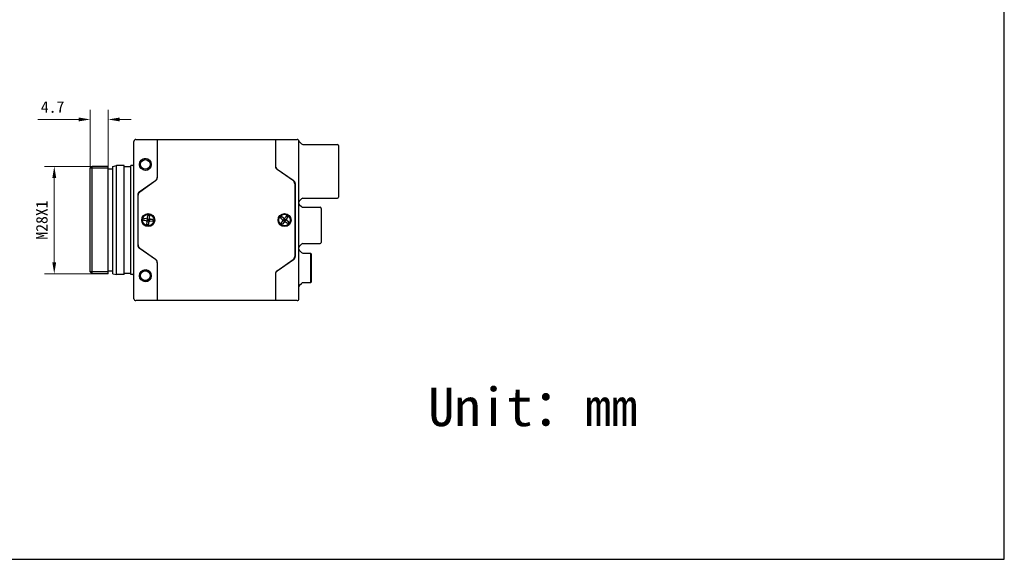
# Model space of a CAD drawing. Header units: millimetres. Extents: x 1096 to 1516, y 20 to 317.
# Tile 2 of 7: x 1259 to 1516, y 20 to 161. Entities that reach past the tile are written whole.
import ezdxf

# ---------------------------------------------------------------- set-up
doc = ezdxf.new("R2010")
doc.units = ezdxf.units.MM
doc.header["$LTSCALE"] = 16.335
doc.header["$PDMODE"] = 3
doc.header["$PDSIZE"] = 8
doc.layers.get('0').update_dxf_attribs({"linetype": 'CONTINUOUS'})
doc.layers.get('Defpoints').update_dxf_attribs({"linetype": 'CONTINUOUS'})
doc.layers.add('00_COMPONENTS', color=7, linetype='CONTINUOUS')
doc.layers.add('D-01-35-26-0DXF_CONTINUOUS_LINE', color=7, linetype='CONTINUOUS')
doc.styles.get("Standard").update_dxf_attribs({"font": 'simfang.ttf'})
doc.dimstyles.new('DIMSTYLE_1', dxfattribs={"dimtxt": 3, "dimasz": 3, "dimexe": 2.5, "dimexo": 0, "dimgap": 0.75, "dimtad": 1, "dimdsep": 46, "dimtxsty": 'STANDARD', "dimblk": '_FILLED', "dimcen": 0.09, "dimclrd": 8, "dimclre": 8, "dimclrt": 7, "dimadec": 0, "dimazin": 0, "dimtp": 0.001, "dimtm": 0.001, "dimtfac": 1, "dimtofl": 0, "dimtmove": 0, "dimatfit": 3, "dimldrblk": '_FILLED', "dimfxl": 1, "dimtolj": 1, "dimlwd": 9, "dimlwe": 9, "dimarcsym": 0})
doc.dimstyles.new('DIMSTYLE_1$0', dxfattribs={"dimtxt": 3, "dimasz": 3, "dimexe": 2.5, "dimexo": 0, "dimgap": 0.75, "dimtad": 1, "dimdsep": 46, "dimtxsty": 'STANDARD', "dimblk": '_FILLED', "dimcen": 0.09, "dimclrd": 8, "dimclre": 8, "dimclrt": 7, "dimadec": 0, "dimazin": 0, "dimtp": 0.001, "dimtm": 0.001, "dimtfac": 1, "dimtofl": 0, "dimtmove": 0, "dimatfit": 3, "dimldrblk": '_FILLED', "dimfxl": 1, "dimtolj": 1, "dimlwd": 9, "dimlwe": 9, "dimarcsym": 0})

# ---------------------------------------------------------------- blocks, each defined once
blk = doc.blocks.new('_FILLED')
at = {"color": 0, "linetype": 'ByBlock'}
blk.add_solid([(0, 0), (-1, 0.167), (-1, -0.167)], dxfattribs=at)
blk = doc.blocks.new('*D488')
at = {"layer": 'D-01-35-26-0DXF_CONTINUOUS_LINE', "color": 8, "linetype": 'Continuous', "lineweight": 9}
for p, q in [((1277.58, 122.33), (1277.58, 137.55)), ((1282.23, 122.83), (1282.23, 137.55)), ((1274.58, 135.05), (1263.9, 135.05)), ((1285.23, 135.05), (1288.23, 135.05))]:
    blk.add_line(p, q, dxfattribs=at)
at = {"layer": 'Defpoints', "color": 0}
for p in [(1282.23, 135.05), (1277.58, 122.33), (1282.23, 122.83)]:
    blk.add_point(p, dxfattribs=at)
at = {"layer": 'D-01-35-26-0DXF_CONTINUOUS_LINE', "color": 8, "linetype": 'ByBlock', "lineweight": 9, "xscale": 3, "yscale": 3, "zscale": 3}
blk.add_blockref('_FILLED', (1277.58, 135.05), dxfattribs=at)
at = {"layer": 'D-01-35-26-0DXF_CONTINUOUS_LINE', "color": 8, "linetype": 'ByBlock', "lineweight": 9, "xscale": 3, "yscale": 3, "zscale": 3, "rotation": 180}
blk.add_blockref('_FILLED', (1282.23, 135.05), dxfattribs=at)
at = {"layer": 'D-01-35-26-0DXF_CONTINUOUS_LINE', "color": 7, "lineweight": 30, "insert": (1270.83, 139.8), "char_height": 3, "attachment_point": 3, "line_spacing_factor": 0.9}
blk.add_mtext('\\A1;4.7', dxfattribs=at)
blk = doc.blocks.new('*D489')
at = {"color": 8, "lineweight": 9}
for p, q in [((1278.08, 122.83), (1265.7, 122.83)), ((1268.2, 119.83), (1268.2, 97.83)), ((1278.08, 94.83), (1265.7, 94.83))]:
    blk.add_line(p, q, dxfattribs=at)
at = {"layer": 'Defpoints', "color": 0}
for p in [(1278.08, 122.83), (1268.2, 94.83), (1278.08, 94.83)]:
    blk.add_point(p, dxfattribs=at)
at = {"color": 8, "linetype": 'ByBlock', "lineweight": 9, "xscale": 3, "yscale": 3, "zscale": 3}
for p, rotation in [((1268.2, 122.83), 90), ((1268.2, 94.83), 270)]:
    blk.add_blockref('_FILLED', p, dxfattribs=dict(at, rotation=rotation))
at = {"color": 7, "insert": (1263.45, 108.83), "char_height": 3, "attachment_point": 2, "rotation": 90, "line_spacing_factor": 0.9}
blk.add_mtext('\\A1;M28X1', dxfattribs=at)

msp = doc.modelspace()

# ---------------------------------------------------------------- linework, layer by layer
at = {"color": 7}
for p, q in [((1515.6334, 20.4108), (1515.6334, 317.4108)), ((1095.6334, 20.4108), (1515.6334, 20.4108))]:
    msp.add_line(p, q, dxfattribs=at)
at = {"layer": '00_COMPONENTS'}
for p, q in [((1325.8313, 129.8307), (1325.8313, 122.8513)), ((1331.9173, 129.4483), (1331.9181, 129.445)), ((1331.9313, 88.3307), (1331.9313, 129.3307)), ((1332.0497, 129.2123), (1332.5848, 128.6772)), ((1332.9384, 128.5307), (1341.9313, 128.5307)), ((1342.2313, 128.2307), (1342.2313, 114.8307)), ((1277.5753, 122.3307), (1278.0753, 122.8307)), ((1277.5753, 95.3307), (1277.5753, 122.3307)), ((1282.2313, 122.3307), (1277.5753, 122.3307)), ((1278.0753, 94.8307), (1278.0753, 122.8307)), ((1282.2313, 122.8307), (1278.0753, 122.8307)), ((1282.2313, 94.8307), (1282.2313, 122.8307)), ((1283.4313, 122.1307), (1282.2313, 122.1307)), ((1283.4313, 122.8307), (1284.4313, 123.0307)), ((1283.4313, 94.8307), (1283.4313, 122.8307)), ((1284.4313, 94.6307), (1284.4313, 123.0307)), ((1286.4313, 123.0307), (1284.4313, 123.0307)), ((1286.4313, 94.6307), (1286.4313, 123.0307)), ((1288.1313, 122.7307), (1286.4313, 122.7307)), ((1288.1313, 94.6307), (1288.1313, 123.0307)), ((1288.6313, 123.0307), (1288.1313, 123.0307)), ((1326.2577, 122.1321), (1330.5049, 119.1582)), ((1330.4049, 119.1283), (1326.2577, 122.0321)), ((1326.5313, 121.8406), (1326.5313, 121.9406)), ((1290.3577, 116.1582), (1294.6049, 119.1321)), ((1294.6049, 119.0321), (1290.4577, 116.1283)), ((1294.3313, 118.8406), (1294.3313, 118.9406)), ((1330.8313, 118.3091), (1330.8313, 99.3523)), ((1330.9313, 118.3391), (1330.9313, 99.3223)), ((1289.9313, 115.3391), (1289.9313, 102.3223)), ((1290.0313, 102.3523), (1290.0313, 115.3091)), ((1332.0777, 113.8772), (1332.5848, 114.3843)), ((1332.0777, 112.8343), (1332.5848, 112.3272)), ((1332.9384, 114.5307), (1341.9313, 114.5307)), ((1332.9384, 112.1807), (1337.4313, 112.1807)), ((1337.7313, 111.8807), (1337.7313, 102.9807)), ((1291.515, 109.2078), (1291.4614, 108.7107)), ((1292.1077, 108.6411), (1291.4614, 108.7107)), ((1291.5359, 109.2056), (1291.4823, 108.7085)), ((1292.1612, 109.1382), (1291.515, 109.2078)), ((1292.3042, 107.6644), (1292.3738, 108.3107)), ((1292.3092, 108.531), (1293.0534, 109.1304)), ((1292.3816, 109.2028), (1292.981, 108.4586)), ((1292.4595, 109.1061), (1292.4059, 108.6089)), ((1292.4059, 108.6089), (1292.9031, 108.5554)), ((1292.4327, 108.8575), (1292.9299, 108.8039)), ((1292.4595, 109.1061), (1292.9566, 109.0525)), ((1292.4917, 109.4043), (1292.5613, 110.0506)), ((1292.559, 110.0297), (1293.0562, 109.9761)), ((1292.5613, 110.0506), (1293.0584, 109.997)), ((1292.7081, 109.0793), (1292.6545, 108.5822)), ((1292.8013, 107.6108), (1292.8709, 108.2571)), ((1292.9566, 109.0525), (1292.9031, 108.5554)), ((1292.9888, 109.3508), (1293.0584, 109.997)), ((1293.8476, 108.4536), (1293.2013, 108.5232)), ((1293.9012, 108.9507), (1293.2549, 109.0203)), ((1293.8802, 108.953), (1293.8267, 108.4558)), ((1293.9012, 108.9507), (1293.8476, 108.4536)), ((1327.0825, 109.3739), (1327.3908, 109.7675)), ((1327.5942, 108.9731), (1327.0825, 109.3739)), ((1327.099, 109.361), (1327.4074, 109.7546)), ((1327.6453, 108.5519), (1327.2445, 108.0402)), ((1327.2445, 108.0402), (1327.6381, 107.7319)), ((1327.2574, 108.0568), (1327.6511, 107.7485)), ((1327.9025, 109.3667), (1327.3908, 109.7675)), ((1328.0389, 108.2436), (1327.6381, 107.7319)), ((1327.707, 108.7731), (1328.6556, 108.8883)), ((1327.8303, 108.7881), (1328.1387, 109.1817)), ((1327.8303, 108.7881), (1328.2239, 108.4797)), ((1327.9845, 108.9849), (1328.3781, 108.6765)), ((1328.0271, 108.6339), (1328.3355, 109.0275)), ((1328.2389, 108.3564), (1328.1237, 109.305)), ((1328.1387, 109.1817), (1328.5323, 108.8734)), ((1328.2239, 108.4797), (1328.5323, 108.8734)), ((1328.7245, 109.9295), (1328.3237, 109.4179)), ((1328.9718, 107.8939), (1328.4601, 108.2947)), ((1328.7115, 109.913), (1329.1051, 109.6046)), ((1329.1181, 109.6212), (1328.7173, 109.1095)), ((1328.7245, 109.9295), (1329.1181, 109.6212)), ((1329.2801, 108.2875), (1328.7684, 108.6883)), ((1328.9552, 107.9069), (1329.2636, 108.3005)), ((1328.9718, 107.8939), (1329.2801, 108.2875)), ((1292.3042, 107.6644), (1292.8013, 107.6108)), ((1292.3064, 107.6853), (1292.8035, 107.6318)), ((1332.9384, 102.6807), (1337.4313, 102.6807)), ((1294.6049, 98.5293), (1290.3577, 101.5032)), ((1290.4577, 101.5332), (1294.6049, 98.6293)), ((1332.0777, 102.0272), (1332.5848, 102.5343)), ((1332.0777, 100.8893), (1332.5848, 100.3822)), ((1332.9384, 100.2357), (1334.9313, 100.2357)), ((1335.1313, 100.0357), (1334.9313, 100.2357)), ((1334.9313, 100.2357), (1334.9313, 92.4757)), ((1335.1313, 100.0357), (1335.1313, 92.6757)), ((1294.3313, 98.7209), (1294.3313, 98.8209)), ((1295.0313, 97.8101), (1295.0313, 87.8307)), ((1326.2577, 95.6293), (1330.4049, 98.5332)), ((1330.5049, 98.5032), (1326.2577, 95.5293)), ((1277.5753, 95.3307), (1278.0753, 94.8307)), ((1282.2313, 95.3307), (1277.5753, 95.3307)), ((1283.4313, 95.5307), (1282.2313, 95.5307)), ((1288.1313, 94.9307), (1286.4313, 94.9307)), ((1326.5313, 95.7209), (1326.5313, 95.8209)), ((1282.2313, 94.8307), (1278.0753, 94.8307)), ((1283.4313, 94.8307), (1284.4313, 94.6307)), ((1286.4313, 94.6307), (1284.4313, 94.6307)), ((1288.6313, 94.6307), (1288.1313, 94.6307)), ((1325.8313, 94.8101), (1325.8313, 87.8307)), ((1332.0777, 91.8222), (1332.5848, 92.3293)), ((1334.9313, 92.4757), (1332.9384, 92.4757)), ((1335.1313, 92.6757), (1334.9313, 92.4757)), ((1331.4313, 87.8307), (1289.4313, 87.8307))]:
    msp.add_line(p, q, dxfattribs=at)
for centre, radius in [((1291.9313, 123.3307), 1.55), ((1291.9313, 123.3307), 1.25), ((1292.6813, 108.8307), 1.7), ((1292.6813, 108.8307), 1.5), ((1328.1813, 108.8307), 1.7), ((1328.1813, 108.8307), 1.5), ((1291.9313, 94.3307), 1.55), ((1291.9313, 94.3307), 1.25)]:
    msp.add_circle(centre, radius, dxfattribs=at)
for centre, radius, start, end in [((1331.4313, 129.3307), 0.5, 0, 90), ((1332.4032, 129.5659), 0.5, 193.988574, 225), ((1332.9384, 129.0307), 0.5, 225, 270), ((1341.9313, 128.2307), 0.3, 0, 90), ((1288.6313, 123.3307), 0.3, 270, 0), ((1291.9313, 123.3307), 1.5, 255, 195), ((1326.8313, 122.9513), 1, 180, 235), ((1326.8313, 122.8513), 1, 180, 235), ((1294.0313, 119.9513), 1, 305, 0), ((1294.0313, 119.8513), 1, 305, 0), ((1329.8313, 118.3091), 1, 0, 55), ((1329.9313, 118.3391), 1, 0, 55), ((1290.9313, 115.3391), 1, 125, 180), ((1291.0313, 115.3091), 1, 125, 180), ((1332.4313, 113.5236), 0.5, 135, 180), ((1332.4313, 113.1878), 0.5, 180, 225), ((1332.9384, 114.0307), 0.5, 90, 135), ((1341.9313, 114.8307), 0.3, 270, 0), ((1332.9384, 112.6807), 0.5, 225, 270), ((1337.4313, 111.8807), 0.3, 0, 90), ((1292.0755, 108.3428), 0.3, 353.849381, 83.849381), ((1292.1934, 109.4365), 0.3, 263.849381, 353.849381), ((1293.1692, 108.225), 0.3, 83.849381, 173.849381), ((1293.2871, 109.3186), 0.3, 173.849381, 263.849381), ((1327.4091, 108.7369), 0.3, 321.92609, 51.92609), ((1328.0875, 109.6029), 0.3, 231.92609, 321.92609), ((1328.2751, 108.0586), 0.3, 51.92609, 141.92609), ((1328.9534, 108.9245), 0.3, 141.92609, 231.92609), ((1332.9384, 102.1807), 0.5, 90, 135), ((1337.4313, 102.9807), 0.3, 270, 0), ((1290.9313, 102.3223), 1, 180, 235), ((1291.0313, 102.3523), 1, 180, 235), ((1332.4313, 101.6736), 0.5, 135, 180), ((1332.4313, 101.2428), 0.5, 180, 225), ((1332.9384, 100.7357), 0.5, 225, 270), ((1294.0313, 97.8101), 1, 0, 55), ((1294.0313, 97.7101), 1, 0, 55), ((1329.8313, 99.3523), 1, 305, 0), ((1329.9313, 99.3223), 1, 305, 0), ((1291.9313, 94.3307), 1.5, 255, 195), ((1326.8313, 94.8101), 1, 125, 180), ((1326.8313, 94.7101), 1, 125, 180), ((1288.6313, 94.3307), 0.3, 0, 90), ((1332.9384, 91.9757), 0.5, 90, 135), ((1332.4313, 91.4686), 0.5, 135, 180), ((1289.4313, 88.3307), 0.5, 180, 270), ((1331.4313, 88.3307), 0.5, 270, 0)]:
    msp.add_arc(centre, radius, start, end, dxfattribs=at)
at = {"layer": 'D-01-35-26-0DXF_CONTINUOUS_LINE', "linetype": 'Continuous', "lineweight": 30}
for p, q in [((1288.9313, 88.3307), (1288.9313, 129.3307)), ((1289.4313, 129.8307), (1331.4313, 129.8307)), ((1295.0313, 129.8307), (1295.0313, 119.8513))]:
    msp.add_line(p, q, dxfattribs=at)
msp.add_arc((1289.4313, 129.3307), 0.5, 90, 180, dxfattribs=at)

# ---------------------------------------------------------------- texts
at = {"insert": (1365.6021, 65.1245), "char_height": 10, "attachment_point": 1}
msp.add_mtext_dynamic_manual_height_columns('Unit：mm', width=63.843551, gutter_width=1, heights=[0], dxfattribs=at)

# ---------------------------------------------------------------- dimensions: what is measured, and where the dimension line sits
dim = msp.add_linear_dim(base=(1268.2018, 94.8307), p1=(1278.0753, 122.8307), p2=(1278.0753, 94.8307), angle=270, text='M<>X1', dimstyle='DIMSTYLE_1$0', override={"dimtxsty": 'STANDARD', "dimldrblk": '_FILLED'})
dim.commit()
dim.dimension.update_dxf_attribs({"geometry": '*D489', "text_midpoint": (1268.2018, 108.8307), "dimtype": 160})
at = {"layer": 'D-01-35-26-0DXF_CONTINUOUS_LINE', "color": 7, "linetype": 'Continuous', "lineweight": 30}
dim = msp.add_linear_dim(base=(1282.2313, 135.053), p1=(1277.5753, 122.3307), p2=(1282.2313, 122.8307), dimstyle='DIMSTYLE_1', override={"dimdec": 1, "dimtxsty": 'STANDARD', "dimldrblk": '_FILLED'}, dxfattribs=at)
dim.commit()
dim.dimension.update_dxf_attribs({"geometry": '*D488', "text_midpoint": (1267.7396, 135.053), "dimtype": 160})

doc.saveas('drawing.dxf')
